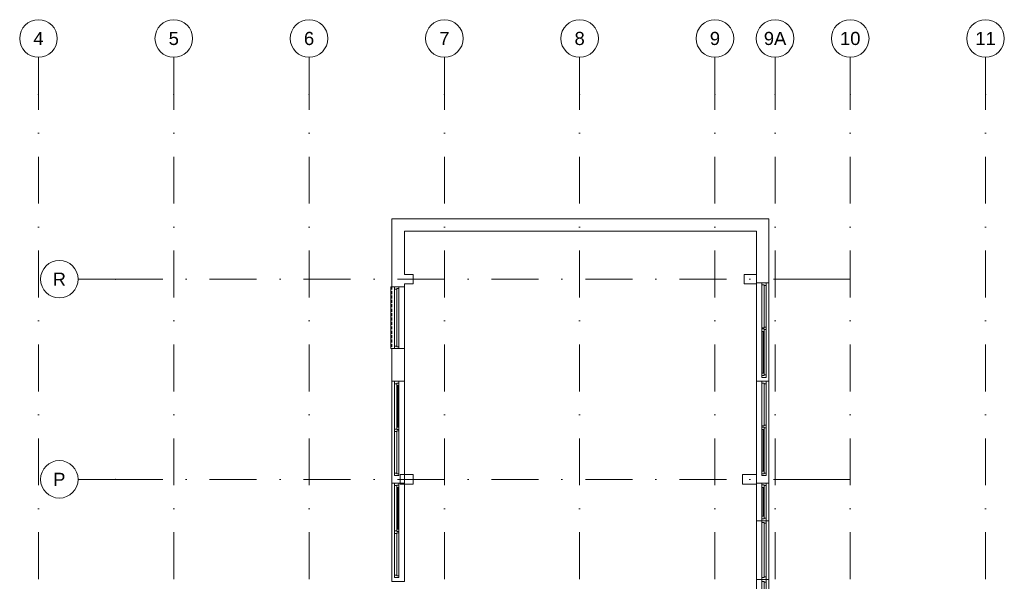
# Model space of a CAD drawing. Header units: millimetres. Extents: x -54205 to 242217, y -3415 to 61516.
# Tile 27 of 40: x 10300 to 36500, y 46561 to 61516. Entities that reach past the tile are written whole.
import ezdxf
from ezdxf.enums import TextEntityAlignment as Align

# ---------------------------------------------------------------- set-up
doc = ezdxf.new("R2010")
doc.units = ezdxf.units.MM
doc.header["$MEASUREMENT"] = 0
doc.linetypes.add('streep-punt', pattern=[2500, 1250, -625, 0, -625])
doc.linetypes.add('streeplijn ultrafijn', pattern=[117.37, 78.119999, -39.250001])
for name, color, linetype in [('21_0 NC Buitenwanden', 7, 'Continuous'), ('21_0 NC Buitenwanden Ramen', 7, 'Continuous'), ('Stramien', 7, 'Continuous')]:
    doc.layers.add(name, color=color, linetype=linetype)
doc.styles.add('GENERATED_STYLE_1', font='arial.ttf')

# ---------------------------------------------------------------- blocks, each defined once
blk = doc.blocks.new('Wall_4_1', base_point=(20536, 56216))
at = {"layer": '21_0 NC Buitenwanden', "color": 1, "linetype": 'Continuous', "lineweight": 0, "flags": 128}
for points in [[(29906, 56216), (20536, 56216)], [(20536, 55886), (29906, 55886)]]:
    blk.add_lwpolyline(points, dxfattribs=at)
blk = doc.blocks.new('Wall_21_1', base_point=(20420, 49276))
at = {"layer": '21_0 NC Buitenwanden', "color": 1, "linetype": 'Continuous', "lineweight": 0, "flags": 128}
for points in [[(20770, 49401), (20420, 49401)], [(20420, 49401), (20420, 49151)], [(20770, 49151), (20770, 49401)], [(20420, 49151), (20770, 49151)]]:
    blk.add_lwpolyline(points, dxfattribs=at)
blk = doc.blocks.new('R1 27_2')
at = {"layer": '21_0 NC Buitenwanden Ramen', "color": 9, "linetype": 'Continuous', "lineweight": 0}
for p, q in [((-783, 146), (783, 146)), ((-783, -184), (783, -184))]:
    blk.add_line(p, q, dxfattribs=at)
at = {"layer": '21_0 NC Buitenwanden Ramen', "color": 1, "linetype": 'Continuous', "lineweight": 0}
for p, q in [((-783, 0), (-783, 146)), ((-783, 0), (-733, 0)), ((-783, -114), (-783, 0)), ((-783, -114), (-783, 0)), ((-733, 0), (-733, -54)), ((-733, 0), (733, 0)), ((733, -54), (733, 0)), ((733, 0), (783, 0)), ((733, 0), (733, -54)), ((783, 0), (783, 146)), ((783, -114), (783, 0)), ((783, -114), (783, 0)), ((-716, -114), (-783, -114)), ((-783, -184), (-783, -114)), ((-733, -54), (-716, -54)), ((-716, -54), (-733, -54)), ((-716, -54), (-716, -114)), ((-716, -54), (716, -54)), ((-716, -114), (-716, -54)), ((716, -114), (-716, -114)), ((716, -114), (716, -54)), ((716, -54), (733, -54)), ((733, -54), (716, -54)), ((783, -114), (716, -114)), ((783, -184), (783, -114))]:
    blk.add_line(p, q, dxfattribs=at)
blk = doc.blocks.new('R1 27_3')
at = {"layer": '21_0 NC Buitenwanden Ramen', "color": 9, "linetype": 'Continuous', "lineweight": 0}
for p, q in [((-500, 146), (500, 146)), ((-500, -184), (500, -184))]:
    blk.add_line(p, q, dxfattribs=at)
at = {"layer": '21_0 NC Buitenwanden Ramen', "color": 1, "linetype": 'Continuous', "lineweight": 0}
for p, q in [((-500, 0), (-500, 146)), ((-500, 0), (-450, 0)), ((-500, -114), (-500, 0)), ((-500, -114), (-500, 0)), ((-450, 0), (-450, -54)), ((-450, 0), (-383, 0)), ((-450, -54), (-450, 0)), ((-383, 0), (383, 0)), ((-383, 0), (-383, -54)), ((-383, 0), (383, 0)), ((383, -54), (383, 0)), ((383, 0), (450, 0)), ((450, -54), (450, 0)), ((450, 0), (500, 0)), ((450, 0), (450, -54)), ((500, 0), (500, 146)), ((500, -114), (500, 0)), ((500, -114), (500, 0)), ((-433, -114), (-500, -114)), ((-500, -184), (-500, -114)), ((-450, -54), (-433, -54)), ((-383, -54), (-450, -54)), ((-433, -54), (-433, -114)), ((433, -114), (-433, -114)), ((-383, -27), (383, -27)), ((383, -54), (-383, -54)), ((450, -54), (383, -54)), ((433, -114), (433, -54)), ((433, -54), (450, -54)), ((500, -114), (433, -114)), ((500, -184), (500, -114))]:
    blk.add_line(p, q, dxfattribs=at)
blk = doc.blocks.new('R2 bl ol 27_3')
at = {"layer": '21_0 NC Buitenwanden Ramen', "color": 9, "linetype": 'Continuous', "lineweight": 0}
for p, q in [((-1457.5, 146), (1257.5, 146)), ((-1457.5, -184), (1257.5, -184))]:
    blk.add_line(p, q, dxfattribs=at)
at = {"layer": '21_0 NC Buitenwanden Ramen', "color": 1, "linetype": 'Continuous', "lineweight": 0}
for p, q in [((-1457.5, 0), (-1457.5, 146)), ((-1457.5, -114), (-1457.5, 0)), ((-1257.5, 0), (-1207.5, 0)), ((-1257.5, -114), (-1257.5, 0)), ((-1207.5, 0), (-1207.5, -54)), ((-1207.5, 0), (-1140.5, 0)), ((-1207.5, -54), (-1207.5, 0)), ((-1140.5, 0), (-33.5, 0)), ((-1140.5, 0), (-1140.5, -54)), ((-1140.5, 0), (-33.5, 0)), ((-33.5, -54), (-33.5, 0)), ((-33.5, 0), (33.5, 0)), ((33.5, -54), (33.5, 0)), ((33.5, 0), (50, 0)), ((33.5, 0), (33.5, -54)), ((50, 0), (66.5, 0)), ((66.5, 0), (66.5, -54)), ((66.5, 0), (1207.5, 0)), ((1207.5, -54), (1207.5, 0)), ((1207.5, 0), (1257.5, 0)), ((1207.5, 0), (1207.5, -54)), ((1257.5, 0), (1257.5, 146)), ((1257.5, -114), (1257.5, 0)), ((1257.5, -114), (1257.5, 0)), ((-1457.5, -184), (-1457.5, -114)), ((-1190.5, -114), (-1257.5, -114)), ((-1207.5, -54), (-1190.5, -54)), ((-1140.5, -54), (-1207.5, -54)), ((-1190.5, -54), (-1190.5, -114)), ((16.5, -114), (-1190.5, -114)), ((-1140.5, -27), (-33.5, -27)), ((-33.5, -54), (-1140.5, -54)), ((33.5, -54), (-33.5, -54)), ((16.5, -114), (16.5, -54)), ((16.5, -54), (33.5, -54)), ((50, -114), (16.5, -114)), ((83.5, -114), (50, -114)), ((66.5, -54), (83.5, -54)), ((83.5, -54), (66.5, -54)), ((83.5, -54), (83.5, -114)), ((83.5, -54), (1190.5, -54)), ((83.5, -114), (83.5, -54)), ((1190.5, -114), (83.5, -114)), ((1190.5, -114), (1190.5, -54)), ((1190.5, -54), (1207.5, -54)), ((1207.5, -54), (1190.5, -54)), ((1257.5, -114), (1190.5, -114)), ((1257.5, -184), (1257.5, -114))]:
    blk.add_line(p, q, dxfattribs=at)
blk = doc.blocks.new('R2 bl ol 27_4')
at = {"layer": '21_0 NC Buitenwanden Ramen', "color": 9, "linetype": 'Continuous', "lineweight": 0}
for p, q in [((-1357.5, 146), (1257.5, 146)), ((-1357.5, -184), (1257.5, -184))]:
    blk.add_line(p, q, dxfattribs=at)
at = {"layer": '21_0 NC Buitenwanden Ramen', "color": 1, "linetype": 'Continuous', "lineweight": 0}
for p, q in [((-1357.5, 0), (-1357.5, 146)), ((-1357.5, -114), (-1357.5, 0)), ((-1257.5, 0), (-1207.5, 0)), ((-1257.5, -114), (-1257.5, 0)), ((-1207.5, 0), (-1207.5, -54)), ((-1207.5, 0), (-1140.5, 0)), ((-1207.5, -54), (-1207.5, 0)), ((-1140.5, 0), (-33.5, 0)), ((-1140.5, 0), (-1140.5, -54)), ((-1140.5, 0), (-33.5, 0)), ((-33.5, -54), (-33.5, 0)), ((-33.5, 0), (33.5, 0)), ((33.5, -54), (33.5, 0)), ((33.5, 0), (50, 0)), ((33.5, 0), (33.5, -54)), ((50, 0), (66.5, 0)), ((66.5, 0), (66.5, -54)), ((66.5, 0), (1207.5, 0)), ((1207.5, -54), (1207.5, 0)), ((1207.5, 0), (1257.5, 0)), ((1207.5, 0), (1207.5, -54)), ((1257.5, 0), (1257.5, 146)), ((1257.5, -114), (1257.5, 0)), ((1257.5, -114), (1257.5, 0)), ((-1357.5, -184), (-1357.5, -114)), ((-1190.5, -114), (-1257.5, -114)), ((-1207.5, -54), (-1190.5, -54)), ((-1140.5, -54), (-1207.5, -54)), ((-1190.5, -54), (-1190.5, -114)), ((16.5, -114), (-1190.5, -114)), ((-1140.5, -27), (-33.5, -27)), ((-33.5, -54), (-1140.5, -54)), ((33.5, -54), (-33.5, -54)), ((16.5, -114), (16.5, -54)), ((16.5, -54), (33.5, -54)), ((50, -114), (16.5, -114)), ((83.5, -114), (50, -114)), ((66.5, -54), (83.5, -54)), ((83.5, -54), (66.5, -54)), ((83.5, -54), (83.5, -114)), ((83.5, -54), (1190.5, -54)), ((83.5, -114), (83.5, -54)), ((1190.5, -114), (83.5, -114)), ((1190.5, -114), (1190.5, -54)), ((1190.5, -54), (1207.5, -54)), ((1207.5, -54), (1190.5, -54)), ((1257.5, -114), (1190.5, -114)), ((1257.5, -184), (1257.5, -114))]:
    blk.add_line(p, q, dxfattribs=at)
blk = doc.blocks.new('Wall_25_1', base_point=(29906, 56216))
at = {"layer": '21_0 NC Buitenwanden', "color": 1, "linetype": 'Continuous', "lineweight": 0}
for p, q in [((30052, 54506), (29906, 54506)), ((30166, 54506), (30052, 54506)), ((30236, 54506), (30166, 54506))]:
    blk.add_line(p, q, dxfattribs=at)
at = {"layer": '21_0 NC Buitenwanden', "color": 1, "linetype": 'Continuous', "lineweight": 0, "flags": 128}
for points in [[(30236, 56216), (29906, 56216)], [(30236, 54506), (30236, 56216)], [(29906, 55886), (29906, 54506)]]:
    blk.add_lwpolyline(points, dxfattribs=at)
at = {"layer": '21_0 NC Buitenwanden Ramen', "color": 1, "linetype": 'Continuous', "lineweight": 0, "zscale": 1000, "rotation": 90}
for name, p in [('R2 bl ol 27_4', (30052, 53248)), ('R2 bl ol 27_3', (30052, 50633)), ('R1 27_2', (30052, 47393)), ('R1 27_2', (30052, 45826))]:
    blk.add_blockref(name, p, dxfattribs=at)
at = {"layer": '21_0 NC Buitenwanden Ramen', "color": 1, "linetype": 'Continuous', "lineweight": 0, "xscale": -1, "zscale": 1000, "rotation": 90}
blk.add_blockref('R1 27_3', (30052, 48676), dxfattribs=at)
blk = doc.blocks.new('R2 bl ol 27')
at = {"layer": '21_0 NC Buitenwanden Ramen', "color": 9, "linetype": 'Continuous', "lineweight": 0}
for p, q in [((-1257.5, 146), (1357.5, 146)), ((-1257.5, -184), (1357.5, -184))]:
    blk.add_line(p, q, dxfattribs=at)
at = {"layer": '21_0 NC Buitenwanden Ramen', "color": 1, "linetype": 'Continuous', "lineweight": 0}
for p, q in [((-1257.5, 0), (-1257.5, 146)), ((-1257.5, 0), (-1207.5, 0)), ((-1257.5, -114), (-1257.5, 0)), ((-1257.5, -114), (-1257.5, 0)), ((-1207.5, 0), (-1207.5, -54)), ((-1207.5, 0), (-1140.5, 0)), ((-1207.5, -54), (-1207.5, 0)), ((-1140.5, 0), (-33.5, 0)), ((-1140.5, 0), (-1140.5, -54)), ((-1140.5, 0), (-33.5, 0)), ((-33.5, -54), (-33.5, 0)), ((-33.5, 0), (33.5, 0)), ((33.5, -54), (33.5, 0)), ((33.5, 0), (50, 0)), ((33.5, 0), (33.5, -54)), ((50, 0), (66.5, 0)), ((66.5, 0), (66.5, -54)), ((66.5, 0), (1207.5, 0)), ((1207.5, -54), (1207.5, 0)), ((1207.5, 0), (1257.5, 0)), ((1207.5, 0), (1207.5, -54)), ((1257.5, 0), (1257.5, -114)), ((1357.5, 0), (1357.5, 146)), ((1357.5, -114), (1357.5, 0)), ((-1190.5, -114), (-1257.5, -114)), ((-1257.5, -184), (-1257.5, -114)), ((-1207.5, -54), (-1190.5, -54)), ((-1140.5, -54), (-1207.5, -54)), ((-1190.5, -54), (-1190.5, -114)), ((16.5, -114), (-1190.5, -114)), ((-1140.5, -27), (-33.5, -27)), ((-33.5, -54), (-1140.5, -54)), ((33.5, -54), (-33.5, -54)), ((16.5, -114), (16.5, -54)), ((16.5, -54), (33.5, -54)), ((50, -114), (16.5, -114)), ((83.5, -114), (50, -114)), ((66.5, -54), (83.5, -54)), ((83.5, -54), (66.5, -54)), ((83.5, -54), (83.5, -114)), ((83.5, -54), (1190.5, -54)), ((83.5, -114), (83.5, -54)), ((1190.5, -114), (83.5, -114)), ((1190.5, -114), (1190.5, -54)), ((1190.5, -54), (1207.5, -54)), ((1207.5, -54), (1190.5, -54)), ((1257.5, -114), (1190.5, -114)), ((1357.5, -184), (1357.5, -114))]:
    blk.add_line(p, q, dxfattribs=at)
blk = doc.blocks.new('R2 bl ol 27_5')
at = {"layer": '21_0 NC Buitenwanden Ramen', "color": 9, "linetype": 'Continuous', "lineweight": 0}
for p, q in [((-1457.5, 146), (1257.5, 146)), ((-1457.5, -184), (1257.5, -184))]:
    blk.add_line(p, q, dxfattribs=at)
at = {"layer": '21_0 NC Buitenwanden Ramen', "color": 1, "linetype": 'Continuous', "lineweight": 0}
for p, q in [((-1457.5, 0), (-1457.5, 146)), ((-1457.5, -114), (-1457.5, 0)), ((-1257.5, 0), (-1207.5, 0)), ((-1257.5, -114), (-1257.5, 0)), ((-1207.5, 0), (-1207.5, -54)), ((-1207.5, 0), (-66.5, 0)), ((-66.5, -54), (-66.5, 0)), ((-66.5, 0), (-50, 0)), ((-66.5, 0), (-66.5, -54)), ((-50, 0), (-33.5, 0)), ((-33.5, 0), (-33.5, -54)), ((-33.5, 0), (33.5, 0)), ((-33.5, -54), (-33.5, 0)), ((33.5, 0), (1140.5, 0)), ((33.5, 0), (33.5, -54)), ((33.5, 0), (1140.5, 0)), ((1140.5, -54), (1140.5, 0)), ((1140.5, 0), (1207.5, 0)), ((1207.5, -54), (1207.5, 0)), ((1207.5, 0), (1257.5, 0)), ((1207.5, 0), (1207.5, -54)), ((1257.5, 0), (1257.5, 146)), ((1257.5, -114), (1257.5, 0)), ((1257.5, -114), (1257.5, 0)), ((-1457.5, -184), (-1457.5, -114)), ((-1190.5, -114), (-1257.5, -114)), ((-1207.5, -54), (-1190.5, -54)), ((-1190.5, -54), (-1207.5, -54)), ((-1190.5, -54), (-1190.5, -114)), ((-1190.5, -54), (-83.5, -54)), ((-1190.5, -114), (-1190.5, -54)), ((-83.5, -114), (-1190.5, -114)), ((-83.5, -114), (-83.5, -54)), ((-83.5, -54), (-66.5, -54)), ((-66.5, -54), (-83.5, -54)), ((-50, -114), (-83.5, -114)), ((-16.5, -114), (-50, -114)), ((-33.5, -54), (-16.5, -54)), ((33.5, -54), (-33.5, -54)), ((-16.5, -54), (-16.5, -114)), ((1190.5, -114), (-16.5, -114)), ((33.5, -27), (1140.5, -27)), ((1140.5, -54), (33.5, -54)), ((1207.5, -54), (1140.5, -54)), ((1190.5, -114), (1190.5, -54)), ((1190.5, -54), (1207.5, -54)), ((1257.5, -114), (1190.5, -114)), ((1257.5, -184), (1257.5, -114))]:
    blk.add_line(p, q, dxfattribs=at)
blk = doc.blocks.new('R1 27_4')
at = {"layer": '21_0 NC Buitenwanden Ramen', "color": 9, "linetype": 'Continuous', "lineweight": 0}
blk.add_line((-825, 146), (825, 146), dxfattribs=at)
at = {"layer": '21_0 NC Buitenwanden Ramen', "color": 1, "linetype": 'Continuous', "lineweight": 0}
for p, q in [((-825, 0), (-825, 146)), ((-825, 0), (-775, 0)), ((-825, -114), (-825, 0)), ((-825, -114), (-825, 0)), ((-775, 0), (-775, -54)), ((-775, 0), (775, 0)), ((775, -54), (775, 0)), ((775, 0), (825, 0)), ((775, 0), (775, -54)), ((825, 0), (825, 146)), ((825, -114), (825, 0)), ((825, -114), (825, 0)), ((-758, -114), (-825, -114)), ((-825, -184), (-825, -114)), ((-825, -184), (-825, -214)), ((-825, -214), (825, -214)), ((-775, -54), (-758, -54)), ((-758, -54), (-775, -54)), ((-758, -54), (-758, -114)), ((-758, -54), (758, -54)), ((-758, -114), (-758, -54)), ((758, -114), (-758, -114)), ((758, -114), (758, -54)), ((758, -54), (775, -54)), ((775, -54), (758, -54)), ((825, -114), (758, -114)), ((825, -184), (825, -114)), ((825, -214), (825, -184))]:
    blk.add_line(p, q, dxfattribs=at)
at = {"layer": '21_0 NC Buitenwanden Ramen', "color": 9, "linetype": 'streeplijn ultrafijn', "lineweight": 0}
blk.add_line((-825, -184), (825, -184), dxfattribs=at)
blk = doc.blocks.new('Wall_26_1', base_point=(20536, 56216))
at = {"layer": '21_0 NC Buitenwanden', "color": 1, "linetype": 'Continuous', "lineweight": 0}
for p, q in [((20206, 54406), (20276, 54406)), ((20276, 54406), (20390, 54406)), ((20390, 54406), (20536, 54406)), ((20206, 52756), (20276, 52756)), ((20276, 52756), (20390, 52756)), ((20390, 52756), (20536, 52756)), ((20206, 51891), (20276, 51891)), ((20276, 51891), (20390, 51891)), ((20390, 51891), (20536, 51891))]:
    blk.add_line(p, q, dxfattribs=at)
at = {"layer": '21_0 NC Buitenwanden', "color": 1, "linetype": 'Continuous', "lineweight": 0, "flags": 128}
for points in [[(20206, 56216), (20536, 56216)], [(20206, 56216), (20206, 54406)], [(20536, 54731), (20536, 55886)], [(20536, 54406), (20536, 54481)], [(20206, 52756), (20206, 51891)], [(20536, 51891), (20536, 52756)]]:
    blk.add_lwpolyline(points, dxfattribs=at)
at = {"layer": '21_0 NC Buitenwanden Ramen', "color": 1, "linetype": 'Continuous', "lineweight": 0, "zscale": 1000, "rotation": 270}
for name, p in [('R1 27_4', (20390, 53581)), ('R2 bl ol 27', (20390, 47918))]:
    blk.add_blockref(name, p, dxfattribs=at)
at = {"layer": '21_0 NC Buitenwanden Ramen', "color": 1, "linetype": 'Continuous', "lineweight": 0, "xscale": -1, "zscale": 1000, "rotation": 270}
blk.add_blockref('R2 bl ol 27_5', (20390, 50633), dxfattribs=at)
blk = doc.blocks.new('Wall_42_1', base_point=(29536, 49276))
at = {"layer": '21_0 NC Buitenwanden', "color": 1, "linetype": 'Continuous', "lineweight": 0, "flags": 128}
for points in [[(29906, 49401), (29536, 49401)], [(29536, 49401), (29536, 49151)], [(29906, 49151), (29906, 49401)], [(29536, 49151), (29906, 49151)]]:
    blk.add_lwpolyline(points, dxfattribs=at)
blk = doc.blocks.new('Wall_43_1', base_point=(20536, 54606))
at = {"layer": '21_0 NC Buitenwanden', "color": 1, "linetype": 'Continuous', "lineweight": 0, "flags": 128}
for points in [[(20770, 54731), (20536, 54731)], [(20770, 54481), (20770, 54731)], [(20536, 54481), (20770, 54481)]]:
    blk.add_lwpolyline(points, dxfattribs=at)
blk = doc.blocks.new('Wall_44_1', base_point=(29575, 54606))
at = {"layer": '21_0 NC Buitenwanden', "color": 1, "linetype": 'Continuous', "lineweight": 0, "flags": 128}
for points in [[(29906, 54731), (29575, 54731)], [(29575, 54731), (29575, 54481)], [(29906, 54481), (29906, 54731)], [(29575, 54481), (29906, 54481)]]:
    blk.add_lwpolyline(points, dxfattribs=at)
blk = doc.blocks.new('Standard grid marker')
at = {"layer": 'Stramien', "color": 1, "linetype": 'streep-punt', "lineweight": 0}
for p, q in [((1000, 0), (61400, 0)), ((61400, 0), (62400, 0))]:
    blk.add_line(p, q, dxfattribs=at)
at = {"layer": 'Stramien', "color": 2, "linetype": 'Continuous', "lineweight": 0, "flags": 128}
blk.add_lwpolyline([(63400, 0, 1), (62400, 0, 1)], format="xyb", close=True, dxfattribs=at)
at = {"layer": 'Stramien', "color": 1, "linetype": 'streep-punt', "lineweight": 0}
blk.add_point((61400, 0), dxfattribs=at)
blk.add_point((61400, 0), dxfattribs=at)
at = {"layer": 'Stramien', "color": 2, "lineweight": 0, "style": 'GENERATED_STYLE_1'}
for tag, p in [('AC_MarkerText_1_0', (-245, -80)), ('AC_MarkerText_1_1', (63155, -80))]:
    blk.add_attdef(tag, text='', height=350, rotation=270, dxfattribs=at).set_placement(p, align=Align.TOP_CENTER)
blk = doc.blocks.new('Standard grid marker_5')
at = {"layer": 'Stramien', "color": 1, "linetype": 'streep-punt', "lineweight": 0}
for p, q in [((1000, 0), (0, 0)), ((1000, 0), (19545, 0)), ((19545, 0), (20545, 0))]:
    blk.add_line(p, q, dxfattribs=at)
at = {"layer": 'Stramien', "color": 2, "linetype": 'Continuous', "lineweight": 0, "flags": 128}
blk.add_lwpolyline([(0, 0, 1), (-1000, 0, 1)], format="xyb", close=True, dxfattribs=at)
at = {"layer": 'Stramien', "color": 1, "linetype": 'streep-punt', "lineweight": 0}
blk.add_point((1000, 0), dxfattribs=at)
blk.add_point((1000, 0), dxfattribs=at)
at = {"layer": 'Stramien', "color": 2, "lineweight": 0, "style": 'GENERATED_STYLE_1'}
blk.add_attdef('AC_MarkerText_1', text='', height=350, dxfattribs=at).set_placement((-500, 175), align=Align.TOP_CENTER)

msp = doc.modelspace()

# ---------------------------------------------------------------- block references
at = {"layer": '21_0 NC Buitenwanden', "color": 1, "lineweight": 0}
for name, p in [('Wall_26_1', (20536, 56215.9)), ('Wall_4_1', (20536, 56215.9)), ('Wall_25_1', (29906, 56215.9)), ('Wall_43_1', (20536, 54605.9)), ('Wall_44_1', (29575, 54605.9)), ('Wall_21_1', (20420, 49275.9)), ('Wall_42_1', (29536, 49275.9))]:
    msp.add_blockref(name, p, dxfattribs=at)
at = {"layer": 'Stramien', "color": 1, "linetype": 'Continuous', "lineweight": 0}
ref = msp.add_blockref('Standard grid marker', (10800, -1884.3), dxfattribs=dict(at, zscale=1000, rotation=90))
ref.add_attrib('AC_MarkerText_1_1', '4', dxfattribs={"color": 2, "lineweight": 0, "height": 350, "rotation": 360, "style": 'GENERATED_STYLE_1'}).set_placement((10800, 61190.9), align=Align.TOP_CENTER)
ref = msp.add_blockref('Standard grid marker', (14400, -1884.3), dxfattribs=dict(at, zscale=1000, rotation=90))
ref.add_attrib('AC_MarkerText_1_1', '5', dxfattribs={"color": 2, "lineweight": 0, "height": 350, "rotation": 360, "style": 'GENERATED_STYLE_1'}).set_placement((14400, 61190.9), align=Align.TOP_CENTER)
ref = msp.add_blockref('Standard grid marker', (18000, -1884.3), dxfattribs=dict(at, zscale=1000, rotation=90))
ref.add_attrib('AC_MarkerText_1_1', '6', dxfattribs={"color": 2, "lineweight": 0, "height": 350, "rotation": 360, "style": 'GENERATED_STYLE_1'}).set_placement((18000, 61190.9), align=Align.TOP_CENTER)
ref = msp.add_blockref('Standard grid marker', (21600, -1884.3), dxfattribs=dict(at, zscale=1000, rotation=90))
ref.add_attrib('AC_MarkerText_1_1', '7', dxfattribs={"color": 2, "lineweight": 0, "height": 350, "rotation": 360, "style": 'GENERATED_STYLE_1'}).set_placement((21600, 61190.9), align=Align.TOP_CENTER)
ref = msp.add_blockref('Standard grid marker', (25200, -1884.3), dxfattribs=dict(at, zscale=1000, rotation=90))
ref.add_attrib('AC_MarkerText_1_1', '8', dxfattribs={"color": 2, "lineweight": 0, "height": 350, "rotation": 360, "style": 'GENERATED_STYLE_1'}).set_placement((25200, 61190.9), align=Align.TOP_CENTER)
ref = msp.add_blockref('Standard grid marker', (28800, -1884.3), dxfattribs=dict(at, zscale=1000, rotation=90))
ref.add_attrib('AC_MarkerText_1_1', '9', dxfattribs={"color": 2, "lineweight": 0, "height": 350, "rotation": 360, "style": 'GENERATED_STYLE_1'}).set_placement((28800, 61190.9), align=Align.TOP_CENTER)
ref = msp.add_blockref('Standard grid marker', (30400, -1884.3), dxfattribs=dict(at, zscale=1000, rotation=90))
ref.add_attrib('AC_MarkerText_1_1', '9A', dxfattribs={"color": 2, "lineweight": 0, "height": 350, "rotation": 360, "style": 'GENERATED_STYLE_1'}).set_placement((30400, 61190.9), align=Align.TOP_CENTER)
ref = msp.add_blockref('Standard grid marker', (32400, -1884.3), dxfattribs=dict(at, zscale=1000, rotation=90))
ref.add_attrib('AC_MarkerText_1_1', '10', dxfattribs={"color": 2, "lineweight": 0, "height": 350, "rotation": 360, "style": 'GENERATED_STYLE_1'}).set_placement((32400, 61190.9), align=Align.TOP_CENTER)
ref = msp.add_blockref('Standard grid marker', (36000, -1884.3), dxfattribs=dict(at, zscale=1000, rotation=90))
ref.add_attrib('AC_MarkerText_1_1', '11', dxfattribs={"color": 2, "lineweight": 0, "height": 350, "rotation": 360, "style": 'GENERATED_STYLE_1'}).set_placement((36000, 61190.9), align=Align.TOP_CENTER)
at = {"layer": 'Stramien', "color": 1, "linetype": 'Continuous', "lineweight": 0, "zscale": 1000}
for p, values in [((11854.6, 54605.9), {'AC_MarkerText_1': 'R'}), ((11854.6, 49275.9), {'AC_MarkerText_1': 'P'})]:
    msp.add_blockref('Standard grid marker_5', p, dxfattribs=at).add_auto_attribs(values)

doc.saveas('drawing.dxf')
